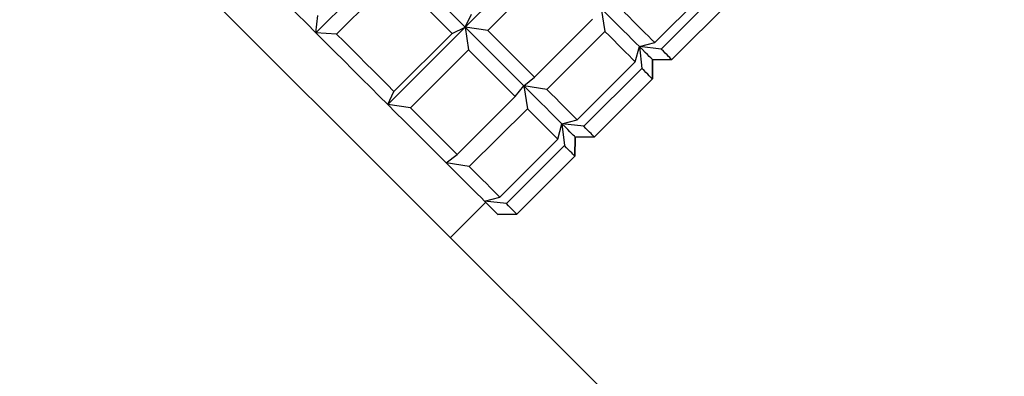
# Model space of a CAD drawing. Header units: inches. Extents: x 1.7 to 20.3, y 0.7 to 16.7.
# Tile 6 of 11: x 10.733 to 11.299, y 10.807 to 11.013. Entities that reach past the tile are written whole.
import ezdxf

# ---------------------------------------------------------------- set-up
doc = ezdxf.new("R2010")
doc.units = ezdxf.units.IN
doc.header["$MEASUREMENT"] = 0

msp = doc.modelspace()

# ---------------------------------------------------------------- linework, layer by layer
at = {"color": 7, "linetype": 'Continuous', "lineweight": 25}
for p, q in [((10.52144, 11.34673), (13.67513, 8.19303)), ((10.90329, 11.00543), (10.94784, 11.04997)), ((10.98917, 11.00863), (11.03372, 11.05316)), ((10.94859, 11.03808), (10.91518, 11.00468)), ((11.0356, 11.04014), (11.00219, 11.00674)), ((11.09823, 10.99976), (11.13165, 11.03317)), ((11.13538, 11.02943), (11.10197, 10.99603)), ((11.10807, 10.98993), (11.14148, 11.02333)), ((10.90329, 11.00543), (10.90443, 11.01543)), ((10.98917, 11.00863), (10.99274, 11.01619)), ((11.06741, 11.01946), (11.06953, 11.0062)), ((11.02911, 10.97982), (11.06252, 11.01322)), ((10.91518, 11.00468), (10.90329, 11.00543)), ((10.94462, 10.96409), (10.98917, 11.00863)), ((10.94819, 10.97165), (10.98161, 11.00506)), ((10.98161, 11.00506), (10.98917, 11.00863)), ((11.00219, 11.00674), (10.98917, 11.00863)), ((10.98917, 11.00863), (10.99105, 10.99561)), ((11.06953, 11.0062), (11.03612, 10.9728)), ((11.0871, 10.98863), (11.08941, 10.99746)), ((11.08941, 10.99746), (11.09823, 10.99976)), ((11.10197, 10.99603), (11.08941, 10.99746)), ((11.08941, 10.99746), (11.09083, 10.9849)), ((10.99105, 10.99561), (10.95764, 10.9622)), ((11.05369, 10.95523), (11.0871, 10.98863)), ((11.09693, 10.97879), (11.09704, 10.98982)), ((11.09704, 10.98982), (11.09693, 10.97879)), ((11.09704, 10.98982), (11.10807, 10.98993)), ((11.10807, 10.98993), (11.09704, 10.98982)), ((11.09083, 10.9849), (11.05742, 10.9515)), ((11.01797, 10.96868), (11.02286, 10.97492)), ((11.02286, 10.97492), (11.02911, 10.97982)), ((11.02286, 10.97492), (11.02498, 10.96167)), ((11.03612, 10.9728), (11.02286, 10.97492)), ((11.06352, 10.94539), (11.09693, 10.97879)), ((10.94462, 10.96409), (10.94819, 10.97165)), ((10.95764, 10.9622), (10.94462, 10.96409)), ((10.98456, 10.93528), (11.01797, 10.96868)), ((11.02498, 10.96167), (10.99157, 10.92827)), ((11.04255, 10.94409), (11.04486, 10.95292)), ((11.04486, 10.95292), (11.05369, 10.95523)), ((11.04486, 10.95292), (11.04628, 10.94036)), ((11.05742, 10.9515), (11.04486, 10.95292)), ((11.00914, 10.91069), (11.04255, 10.94409)), ((11.05238, 10.93426), (11.05249, 10.94528)), ((11.05249, 10.94528), (11.05238, 10.93426)), ((11.05249, 10.94528), (11.06352, 10.94539)), ((11.06352, 10.94539), (11.05249, 10.94528)), ((10.97832, 10.93039), (10.98456, 10.93528)), ((11.04628, 10.94036), (11.01287, 10.90696)), ((10.99157, 10.92827), (10.97832, 10.93039)), ((11.01897, 10.90086), (11.05238, 10.93426)), ((10.98072, 10.88745), (11.00099, 10.90771)), ((11.00031, 10.90839), (11.00914, 10.91069)), ((11.01287, 10.90696), (11.00031, 10.90839)), ((11.00795, 10.90075), (11.01897, 10.90086)), ((11.01897, 10.90086), (11.00795, 10.90075))]:
    msp.add_line(p, q, dxfattribs=at)
at = {"color": 7, "linetype": 'Continuous', "lineweight": 25, "flags": 128}
for points in [[(10.85931, 11.04943), (10.86477, 11.04397), (10.87026, 11.03847), (10.87577, 11.03296), (10.8813, 11.02743), (10.88682, 11.02191), (10.89234, 11.01639), (10.89783, 11.0109), (10.90329, 11.00543)], [(10.98917, 11.00863), (10.98433, 11.01347), (10.97937, 11.01843), (10.97431, 11.02349), (10.96916, 11.02864), (10.96393, 11.03387), (10.95863, 11.03918), (10.95326, 11.04455), (10.94784, 11.04997)], [(10.98161, 11.00506), (10.97767, 11.00899), (10.97367, 11.01299), (10.96961, 11.01705), (10.9655, 11.02117), (10.96133, 11.02533), (10.95713, 11.02954), (10.95288, 11.03379), (10.94859, 11.03808)], [(11.08941, 10.99746), (11.0874, 10.99946), (11.08518, 11.00169), (11.08273, 11.00413), (11.08008, 11.00679), (11.07721, 11.00966), (11.07414, 11.01273), (11.07087, 11.016), (11.06741, 11.01946)], [(11.09823, 10.99976), (11.09649, 11.00151), (11.09461, 11.00339), (11.0926, 11.0054), (11.09047, 11.00754), (11.0882, 11.0098), (11.08581, 11.01219), (11.0833, 11.01471), (11.08067, 11.01734)], [(10.90329, 11.00543), (10.90871, 11.00001), (10.91408, 10.99464), (10.91938, 10.98934), (10.92461, 10.9841), (10.92976, 10.97895), (10.93482, 10.97389), (10.93978, 10.96894), (10.94462, 10.96409)], [(10.94819, 10.97165), (10.94426, 10.97559), (10.94026, 10.97959), (10.9362, 10.98365), (10.93209, 10.98777), (10.92792, 10.99193), (10.92371, 10.99614), (10.91946, 11.00039), (10.91518, 11.00468)], [(11.02286, 10.97492), (11.01922, 10.97857), (11.0154, 10.98239), (11.01141, 10.98638), (11.00725, 10.99054), (11.00295, 10.99485), (10.99849, 10.9993), (10.99389, 11.0039), (10.98917, 11.00863)], [(11.02911, 10.97982), (11.02608, 10.98284), (11.02296, 10.98597), (11.01973, 10.9892), (11.0164, 10.99252), (11.01298, 10.99595), (11.00947, 10.99946), (11.00587, 11.00306), (11.00219, 11.00674)], [(11.0871, 10.98863), (11.08535, 10.99037), (11.08348, 10.99225), (11.08147, 10.99426), (11.07933, 10.9964), (11.07706, 10.99867), (11.07467, 11.00106), (11.07216, 11.00357), (11.06953, 11.0062)], [(11.09704, 10.98982), (11.09692, 10.98994), (11.09656, 10.9903), (11.09596, 10.9909), (11.09512, 10.99174), (11.09404, 10.99282), (11.09273, 10.99413), (11.09118, 10.99568), (11.08941, 10.99746)], [(11.01797, 10.96868), (11.01495, 10.9717), (11.01182, 10.97483), (11.00859, 10.97806), (11.00526, 10.98139), (11.00184, 10.98481), (10.99833, 10.98832), (10.99473, 10.99192), (10.99105, 10.99561)], [(11.10807, 10.98993), (11.10781, 10.99018), (11.10741, 10.99059), (11.10686, 10.99113), (11.10617, 10.99183), (11.10533, 10.99266), (11.10435, 10.99364), (11.10323, 10.99477), (11.10197, 10.99603)], [(11.09693, 10.97879), (11.09667, 10.97905), (11.09627, 10.97945), (11.09573, 10.98), (11.09503, 10.98069), (11.0942, 10.98153), (11.09322, 10.98251), (11.09209, 10.98363), (11.09083, 10.9849)], [(11.04486, 10.95292), (11.04285, 10.95493), (11.04063, 10.95715), (11.03818, 10.9596), (11.03553, 10.96226), (11.03266, 10.96512), (11.02959, 10.96819), (11.02632, 10.97146), (11.02286, 10.97492)], [(11.05369, 10.95523), (11.05194, 10.95697), (11.05006, 10.95885), (11.04806, 10.96086), (11.04592, 10.963), (11.04365, 10.96527), (11.04126, 10.96766), (11.03875, 10.97017), (11.03612, 10.9728)], [(10.94462, 10.96409), (10.94935, 10.95936), (10.95394, 10.95477), (10.9584, 10.95031), (10.96271, 10.946), (10.96686, 10.94185), (10.97085, 10.93785), (10.97467, 10.93403), (10.97832, 10.93039)], [(10.98456, 10.93528), (10.98153, 10.9383), (10.97841, 10.94143), (10.97518, 10.94466), (10.97185, 10.94799), (10.96843, 10.95141), (10.96492, 10.95492), (10.96132, 10.95852), (10.95764, 10.9622)], [(11.04255, 10.94409), (11.0408, 10.94584), (11.03893, 10.94772), (11.03692, 10.94973), (11.03478, 10.95187), (11.03251, 10.95413), (11.03012, 10.95652), (11.02761, 10.95904), (11.02498, 10.96167)], [(11.05249, 10.94528), (11.05237, 10.9454), (11.05201, 10.94576), (11.05141, 10.94637), (11.05057, 10.94721), (11.04949, 10.94829), (11.04818, 10.9496), (11.04663, 10.95115), (11.04486, 10.95292)], [(11.06352, 10.94539), (11.06326, 10.94565), (11.06286, 10.94605), (11.06231, 10.9466), (11.06162, 10.94729), (11.06078, 10.94813), (11.0598, 10.94911), (11.05868, 10.95023), (11.05742, 10.9515)], [(11.05238, 10.93426), (11.05213, 10.93451), (11.05172, 10.93492), (11.05118, 10.93546), (11.05048, 10.93616), (11.04965, 10.93699), (11.04867, 10.93797), (11.04754, 10.9391), (11.04628, 10.94036)], [(10.97832, 10.93039), (10.98177, 10.92693), (10.98504, 10.92366), (10.98811, 10.92059), (10.99098, 10.91772), (10.99364, 10.91506), (10.99608, 10.91262), (10.99831, 10.91039), (11.00031, 10.90839)], [(11.00914, 10.91069), (11.00739, 10.91244), (11.00552, 10.91432), (11.00351, 10.91633), (11.00137, 10.91846), (10.9991, 10.92073), (10.99671, 10.92312), (10.9942, 10.92563), (10.99157, 10.92827)], [(11.00031, 10.90839), (11.00208, 10.90661), (11.00363, 10.90506), (11.00494, 10.90375), (11.00602, 10.90267), (11.00686, 10.90183), (11.00746, 10.90123), (11.00783, 10.90087), (11.00795, 10.90075)], [(11.01897, 10.90086), (11.01871, 10.90111), (11.01831, 10.90151), (11.01777, 10.90206), (11.01707, 10.90275), (11.01624, 10.90359), (11.01525, 10.90457), (11.01413, 10.9057), (11.01287, 10.90696)]]:
    msp.add_lwpolyline(points, dxfattribs=at)

doc.saveas('drawing.dxf')
